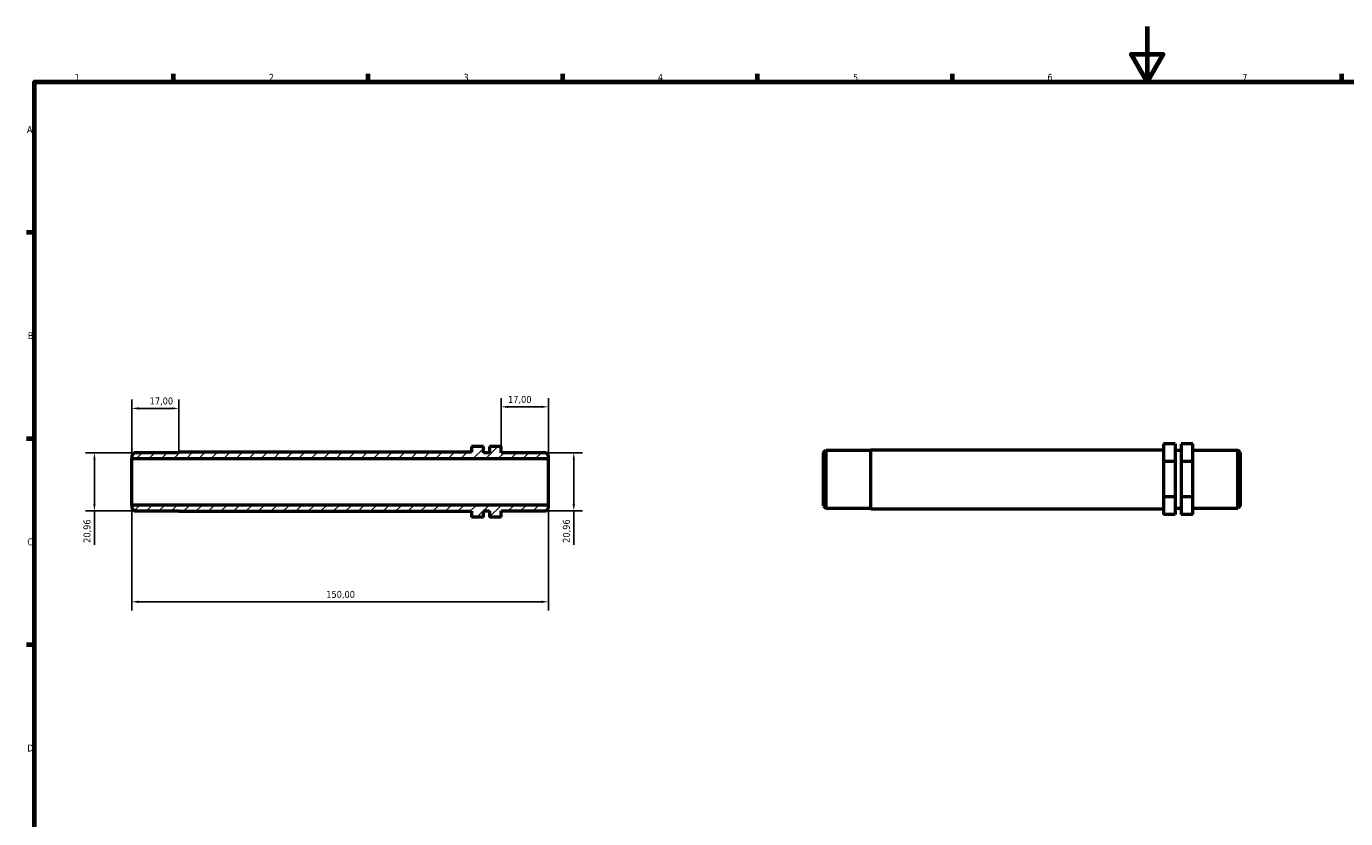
# Model space of a CAD drawing. Header units: millimetres. Extents: x 0 to 895, y 0 to 594.
# Tile 2 of 3: x 17 to 492, y 309 to 594. Entities that reach past the tile are written whole.
import ezdxf

# ---------------------------------------------------------------- set-up
doc = ezdxf.new("R2010")
doc.units = ezdxf.units.MM
for name, color, linetype, lineweight in [('Border (ISO)', 7, 'Continuous', 70), ('Dimension (ISO)', 7, 'Continuous', 25), ('Hatch (ISO)', 7, 'Continuous', 18), ('Visible (ISO)', 7, 'Continuous', 50)]:
    doc.layers.add(name, color=color, linetype=linetype, lineweight=lineweight)
doc.styles.add('Note Text (ISO)', font='tahoma.ttf')
doc.dimstyles.new('Default (ISO)', dxfattribs={"dimtxt": 2.5, "dimasz": 2.5, "dimexe": 3.175, "dimexo": 0, "dimgap": 0.762, "dimtad": 1, "dimrnd": 1e-08, "dimzin": 0, "dimtxsty": 'Note Text (ISO)', "dimcen": 0.09, "dimdle": 10, "dimclrd": 256, "dimclre": 256, "dimclrt": 232, "dimazin": 0, "dimtfac": 1.40208, "dimtmove": 0, "dimatfit": 3, "dimfxl": 1, "dimtolj": 1, "dimtzin": 0, "dimlwd": -1, "dimlwe": -1, "dimarcsym": 0})

# ---------------------------------------------------------------- blocks, each defined once
blk = doc.blocks.new('Borders Default Border')
at = {"layer": 'Border (ISO)'}
for p, q in [((70.08, 574), (70.08, 576.9)), ((140.17, 574), (140.17, 576.9)), ((210.25, 574), (210.25, 576.9)), ((280.33, 574), (280.33, 576.9)), ((350.42, 574), (350.42, 576.9)), ((490.58, 574), (490.58, 576.9)), ((20, 519.75), (17.1, 519.75)), ((20, 445.5), (17.1, 445.5)), ((20, 371.25), (17.1, 371.25))]:
    blk.add_line(p, q, dxfattribs=at)
at = {"layer": 'Border (ISO)', "flags": 128}
for points in [[(420.5, 594), (420.5, 574), (414.73, 584), (426.27, 584), (420.5, 574)], [(20, 20), (20, 574), (821, 574), (821, 20), (20, 20)]]:
    blk.add_lwpolyline(points, dxfattribs=at)
at = {"layer": 'Border (ISO)', "color": 232, "true_color": 0xca0064, "char_height": 2.5, "attachment_point": 7, "style": 'Note Text (ISO)'}
for s, insert in [('1', (34.48, 574.4)), ('2', (104.37, 574.4)), ('3', (174.43, 574.35)), ('4', (244.42, 574.4)), ('5', (314.64, 574.35)), ('6', (384.66, 574.35)), ('7', (454.77, 574.4)), ('A', (17.29, 555.62)), ('B', (17.59, 481.37)), ('C', (17.43, 407.08)), ('D', (17.43, 332.88))]:
    blk.add_mtext(s, dxfattribs=dict(at, insert=insert))
blk = doc.blocks.new('*D7')
at = {"layer": 'Defpoints', "color": 0, "transparency": 16777216}
for p in [(55, 421.63), (205, 421.63), (55, 386.79)]:
    blk.add_point(p, dxfattribs=at)
at = {"layer": 'Dimension (ISO)', "transparency": 16777216}
for p, q in [((55, 421.63), (55, 383.61)), ((205, 421.63), (205, 383.61)), ((202.5, 386.79), (57.5, 386.79))]:
    blk.add_line(p, q, dxfattribs=at)
for points in [[(57.5, 387.21), (57.5, 386.37), (55, 386.79)], [(202.5, 387.21), (202.5, 386.37), (205, 386.79)]]:
    blk.add_solid(points, dxfattribs=at)
at = {"layer": 'Dimension (ISO)', "color": 232, "true_color": 0xca0064, "transparency": 16777216, "insert": (125.05, 390.72), "char_height": 2.5, "attachment_point": 1, "style": 'Note Text (ISO)'}
blk.add_mtext('\\A1;150,00', dxfattribs=at)
blk = doc.blocks.new('*D8')
at = {"layer": 'Defpoints', "color": 0, "transparency": 16777216}
for p in [(188, 457), (188, 442.69), (205, 438.39)]:
    blk.add_point(p, dxfattribs=at)
at = {"layer": 'Dimension (ISO)', "transparency": 16777216}
for p, q in [((188, 442.69), (188, 460.17)), ((202.5, 457), (190.5, 457)), ((205, 438.39), (205, 460.17))]:
    blk.add_line(p, q, dxfattribs=at)
for points in [[(190.5, 457.41), (190.5, 456.58), (188, 457)], [(202.5, 457.41), (202.5, 456.58), (205, 457)]]:
    blk.add_solid(points, dxfattribs=at)
at = {"layer": 'Dimension (ISO)', "color": 232, "true_color": 0xca0064, "transparency": 16777216, "insert": (190.48, 460.93), "char_height": 2.5, "attachment_point": 1, "style": 'Note Text (ISO)'}
blk.add_mtext('\\A1;17,00', dxfattribs=at)
blk = doc.blocks.new('*D9')
at = {"layer": 'Defpoints', "color": 0, "transparency": 16777216}
for p in [(55.85, 440.49), (41.6, 419.53), (55.85, 419.53)]:
    blk.add_point(p, dxfattribs=at)
at = {"layer": 'Dimension (ISO)', "transparency": 16777216}
for p, q in [((55.85, 440.49), (38.42, 440.49)), ((41.6, 437.99), (41.6, 422.03)), ((55.85, 419.53), (38.42, 419.53)), ((41.6, 419.53), (41.6, 407.26))]:
    blk.add_line(p, q, dxfattribs=at)
for points in [[(41.18, 437.99), (42.01, 437.99), (41.6, 440.49)], [(41.18, 422.03), (42.01, 422.03), (41.6, 419.53)]]:
    blk.add_solid(points, dxfattribs=at)
at = {"layer": 'Dimension (ISO)', "color": 232, "true_color": 0xca0064, "transparency": 16777216, "insert": (37.66, 408.02), "char_height": 2.5, "attachment_point": 1, "rotation": 90, "style": 'Note Text (ISO)'}
blk.add_mtext('\\A1;20,96', dxfattribs=at)
blk = doc.blocks.new('*D10')
at = {"layer": 'Defpoints', "color": 0, "transparency": 16777216}
for p in [(204.15, 440.49), (204.15, 419.53), (214.15, 419.53)]:
    blk.add_point(p, dxfattribs=at)
at = {"layer": 'Dimension (ISO)', "transparency": 16777216}
for p, q in [((204.15, 440.49), (217.32, 440.49)), ((214.15, 437.99), (214.15, 422.03)), ((204.15, 419.53), (217.32, 419.53)), ((214.15, 419.53), (214.15, 407.26))]:
    blk.add_line(p, q, dxfattribs=at)
for points in [[(213.73, 437.99), (214.57, 437.99), (214.15, 440.49)], [(213.73, 422.03), (214.57, 422.03), (214.15, 419.53)]]:
    blk.add_solid(points, dxfattribs=at)
at = {"layer": 'Dimension (ISO)', "color": 232, "true_color": 0xca0064, "transparency": 16777216, "insert": (210.21, 408.02), "char_height": 2.5, "attachment_point": 1, "rotation": 90, "style": 'Note Text (ISO)'}
blk.add_mtext('\\A1;20,96', dxfattribs=at)
blk = doc.blocks.new('*D11')
at = {"layer": 'Defpoints', "color": 0, "transparency": 16777216}
for p in [(72, 456.43), (55, 438.39), (72, 440.65)]:
    blk.add_point(p, dxfattribs=at)
at = {"layer": 'Dimension (ISO)', "transparency": 16777216}
for p, q in [((55, 438.39), (55, 459.61)), ((57.5, 456.43), (69.5, 456.43)), ((72, 440.65), (72, 459.61))]:
    blk.add_line(p, q, dxfattribs=at)
for points in [[(57.5, 456.85), (57.5, 456.01), (55, 456.43)], [(69.5, 456.85), (69.5, 456.01), (72, 456.43)]]:
    blk.add_solid(points, dxfattribs=at)
at = {"layer": 'Dimension (ISO)', "color": 232, "true_color": 0xca0064, "transparency": 16777216, "insert": (61.48, 460.36), "char_height": 2.5, "attachment_point": 1, "style": 'Note Text (ISO)'}
blk.add_mtext('\\A1;17,00', dxfattribs=at)

msp = doc.modelspace()

# ---------------------------------------------------------------- hatches: boundary and pattern name
at = {"layer": 'Hatch (ISO)'}
h = msp.add_hatch(dxfattribs=at)
h.set_pattern_fill('ANSI31', color=256, scale=25.4, style=0)
h.set_pattern_definition([(45, (0, 0), (-2.245064, 2.245064), [])])
h.paths.add_polyline_path([(55, 420.383), (55.85, 419.533), (72, 419.533), (72, 419.375), (177.375, 419.375), (177.375, 417.33), (181.625, 417.33), (181.625, 419.533), (183.75, 419.533), (183.75, 417.33), (188, 417.33), (188, 419.533), (204.15, 419.533), (205, 420.383), (205, 421.629), (55, 421.629)])
h.paths.add_polyline_path([(55.85, 440.488), (55, 439.638), (55, 438.393), (205, 438.393), (205, 439.638), (204.15, 440.488), (188, 440.488), (188, 442.691), (183.75, 442.691), (183.75, 440.488), (181.625, 440.488), (181.625, 442.691), (177.375, 442.691), (177.375, 440.646), (72, 440.646), (72, 440.488)])

# ---------------------------------------------------------------- linework, layer by layer
at = {"layer": 'Visible (ISO)'}
for p, q in [((181.625, 442.691), (177.375, 442.691)), ((177.375, 442.691), (177.375, 440.646)), ((181.625, 440.488), (181.625, 442.691)), ((188, 442.691), (183.75, 442.691)), ((183.75, 442.691), (183.75, 440.488)), ((188, 440.488), (188, 442.691)), ((430.656, 443.635), (426.406, 443.635)), ((426.406, 443.635), (426.406, 437.253)), ((430.656, 443.635), (430.656, 437.253)), ((437.031, 443.635), (432.781, 443.635)), ((432.781, 443.635), (432.781, 437.253)), ((437.031, 437.253), (437.031, 443.635)), ((55.85, 440.488), (55, 439.638)), ((55, 439.638), (55, 438.393)), ((55, 438.393), (205, 438.393)), ((55, 421.629), (55, 438.393)), ((72, 440.488), (55.85, 440.488)), ((177.375, 440.646), (72, 440.646)), ((72, 440.646), (72, 440.488)), ((183.75, 440.488), (181.625, 440.488)), ((204.15, 440.488), (188, 440.488)), ((205, 439.638), (204.15, 440.488)), ((205, 438.393), (205, 439.638)), ((205, 421.629), (205, 438.393)), ((304.031, 440.561), (304.881, 441.411)), ((304.031, 421.306), (304.031, 440.561)), ((304.881, 441.411), (304.881, 420.456)), ((304.881, 441.411), (321.031, 441.411)), ((321.031, 420.298), (321.031, 441.57)), ((321.031, 441.57), (426.406, 441.57)), ((430.656, 437.253), (426.406, 437.253)), ((426.406, 437.253), (426.406, 424.551)), ((430.656, 441.411), (432.781, 441.411)), ((430.656, 437.253), (430.656, 424.551)), ((432.781, 437.253), (432.781, 424.551)), ((437.031, 437.253), (432.781, 437.253)), ((437.031, 441.411), (453.181, 441.411)), ((437.031, 424.551), (437.031, 437.253)), ((453.181, 420.456), (453.181, 441.411)), ((454.031, 440.561), (453.181, 441.411)), ((454.031, 440.561), (454.031, 421.306)), ((430.656, 424.551), (426.406, 424.551)), ((426.406, 424.551), (426.406, 418.232)), ((430.656, 424.551), (430.656, 418.232)), ((437.031, 424.551), (432.781, 424.551)), ((432.781, 424.551), (432.781, 418.232)), ((437.031, 418.232), (437.031, 424.551)), ((205, 421.629), (55, 421.629)), ((55, 421.629), (55, 420.383)), ((55, 420.383), (55.85, 419.533)), ((55.85, 419.533), (72, 419.533)), ((72, 419.533), (72, 419.375)), ((72, 419.375), (177.375, 419.375)), ((177.375, 419.375), (177.375, 417.33)), ((181.625, 417.33), (181.625, 419.533)), ((181.625, 419.533), (183.75, 419.533)), ((183.75, 419.533), (183.75, 417.33)), ((188, 417.33), (188, 419.533)), ((188, 419.533), (204.15, 419.533)), ((204.15, 419.533), (205, 420.383)), ((205, 420.383), (205, 421.629)), ((304.031, 421.306), (304.881, 420.456)), ((304.881, 420.456), (321.031, 420.456)), ((321.031, 420.298), (426.406, 420.298)), ((430.656, 418.232), (426.406, 418.232)), ((430.656, 420.456), (432.781, 420.456)), ((437.031, 418.232), (432.781, 418.232)), ((437.031, 420.456), (453.181, 420.456)), ((454.031, 421.306), (453.181, 420.456)), ((177.375, 417.33), (181.625, 417.33)), ((177.375, 417.33), (177.375, 417.309)), ((181.625, 417.309), (177.375, 417.309)), ((181.625, 417.33), (181.625, 417.309)), ((183.75, 417.33), (188, 417.33)), ((183.75, 417.33), (183.75, 417.309)), ((188, 417.309), (183.75, 417.309)), ((188, 417.309), (188, 417.33))]:
    msp.add_line(p, q, dxfattribs=at)

# ---------------------------------------------------------------- block references
msp.add_blockref('Borders Default Border', (0, 0))

# ---------------------------------------------------------------- dimensions: what is measured, and where the dimension line sits
at = {"layer": 'Dimension (ISO)'}
for base, p1, p2, angle, override, picture, middle in [((188, 456.997), (205, 438.393), (188, 442.691), 180, {"dimdec": 2, "dimtp": 0, "dimtm": 0, "dimtdec": 2, "dimtofl": 0, "dimatfit": 1}, '*D8', (194.5, 456.997)), ((72, 456.43), (55, 438.393), (72, 440.646), 180, {"dimdec": 2, "dimtp": 0, "dimtm": 0, "dimtdec": 2, "dimtofl": 0, "dimatfit": 1}, '*D11', (65.5, 456.43)), ((41.595961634, 419.533140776), (55.85, 440.488140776), (55.85, 419.533140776), 90, {"dimdec": 2, "dimtp": 0, "dimtm": 0, "dimtdec": 2, "dimtofl": 0, "dimatfit": 2}, '*D9', (41.595961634, 412.144209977)), ((214.15, 419.533140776), (204.15, 440.488140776), (204.15, 419.533140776), 90, {"dimdec": 2, "dimtp": 0, "dimtm": 0, "dimtdec": 2, "dimtofl": 0, "dimatfit": 2}, '*D10', (214.15, 412.144209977)), ((55, 386.79), (205, 421.629), (55, 421.629), 180, {"dimdec": 2, "dimtp": 0, "dimtm": 0, "dimtdec": 2, "dimtofl": 0, "dimatfit": 1}, '*D7', (130, 386.79))]:
    dim = msp.add_linear_dim(base=base, p1=p1, p2=p2, angle=angle, dimstyle='Default (ISO)', override=override, dxfattribs=at)
    dim.commit()
    dim.dimension.update_dxf_attribs({"geometry": picture, "text_midpoint": middle, "dimtype": 160})

doc.saveas('drawing.dxf')
